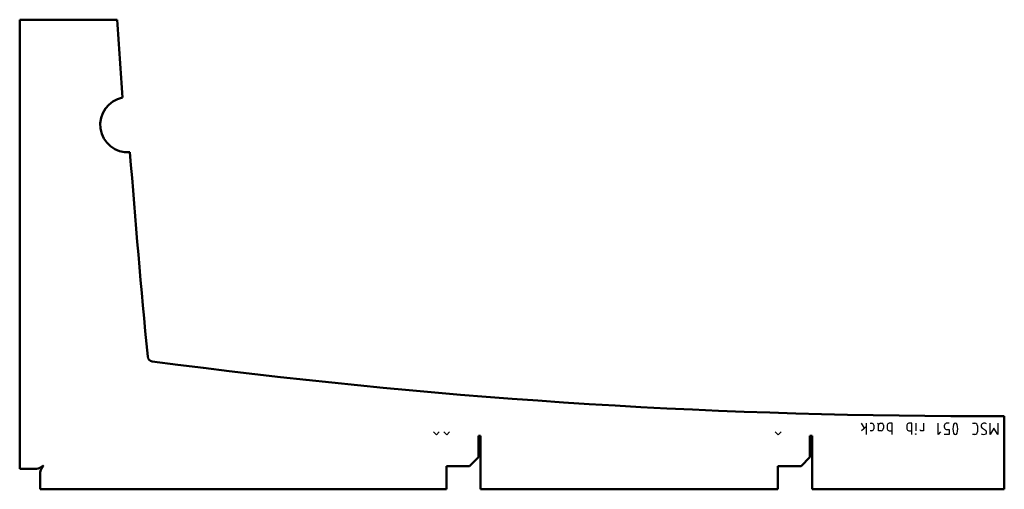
# Model space of a CAD drawing. Header units: millimetres. Extents: x -21 to 870, y -21 to 404.
import ezdxf

# ---------------------------------------------------------------- set-up
doc = ezdxf.new("R2010")
doc.units = ezdxf.units.MM
doc.layers.add('IV_MARK_SURFACE', color=2, linetype='Continuous', lineweight=25)
doc.layers.add('IV_OUTER_PROFILE', color=7, linetype='Continuous', lineweight=50)

msp = doc.modelspace()

# ---------------------------------------------------------------- linework, layer by layer
at = {"layer": 'IV_MARK_SURFACE'}
for p, q in [((743.34, 34.27), (740.56, 38.71)), ((745.01, 38.71), (745.01, 35.38)), ((748.34, 38.71), (750.01, 38.71)), ((751.67, 37.04), (751.67, 33.71)), ((756.12, 37.04), (756.12, 37.6)), ((756.12, 32.04), (756.12, 37.04)), ((757.79, 38.71), (758.9, 38.71)), ((760.56, 37.04), (760.56, 34.27)), ((763.9, 37.04), (763.9, 33.71)), ((768.34, 38.71), (765.56, 38.71)), ((768.34, 32.04), (768.34, 38.71)), ((781.67, 37.04), (781.67, 33.71)), ((786.12, 38.71), (783.34, 38.71)), ((786.12, 32.04), (786.12, 38.71)), ((789.73, 38.71), (789.73, 32.04)), ((796.67, 38.71), (796.67, 32.04)), ((810.01, 28.71), (810.01, 38.71)), ((815.56, 36.49), (815.56, 35.38)), ((820.01, 38.71), (817.23, 38.71)), ((841.12, 38.71), (843.34, 38.71)), ((845.56, 36.49), (845.56, 30.93)), ((857.23, 28.71), (857.23, 38.71)), ((863.9, 38.71), (863.9, 28.71)), ((355.84, 28.25), (353.17, 30.92)), ((358.51, 30.92), (355.84, 28.25)), ((365.17, 28.25), (362.51, 30.92)), ((367.84, 30.92), (365.17, 28.25)), ((665.17, 28.25), (662.51, 30.92)), ((667.84, 30.92), (665.17, 28.25)), ((745.01, 35.38), (740.56, 32.04)), ((745.01, 35.38), (745.01, 28.71)), ((750.01, 32.04), (748.34, 32.04)), ((758.34, 32.04), (756.12, 32.04)), ((765.56, 32.04), (768.34, 32.04)), ((768.34, 28.71), (768.34, 32.04)), ((783.34, 32.04), (786.12, 32.04)), ((786.12, 28.71), (786.12, 32.04)), ((796.67, 32.04), (794.45, 32.04)), ((812.23, 30.93), (810.01, 28.71)), ((820.01, 28.71), (815.56, 28.71)), ((817.23, 33.15), (820.01, 33.15)), ((820.01, 33.15), (820.01, 28.71)), ((843.34, 28.71), (841.12, 28.71)), ((850.01, 34.27), (852.79, 32.6)), ((860.56, 34.27), (857.23, 28.71)), ((863.9, 28.71), (860.56, 34.27))]:
    msp.add_line(p, q, dxfattribs=at)
msp.add_circle((789.73, 28.99), 0.278, dxfattribs=at)
for centre, radius, start, end in [((750.01, 37.04), 1.67, 0, 90), ((755.01, 37.6), 1.11, 0, 90), ((757.79, 37.04), 1.67, 90, 180), ((758.9, 37.04), 1.67, 0, 90), ((765.56, 37.04), 1.67, 90, 180), ((783.34, 37.04), 1.67, 90, 180), ((817.94, 36.44), 2.38, 107.34635, 178.91386), ((837.34, 33.71), 13.99, 163.86614, 196.13386), ((825.56, 36.89), 1.81, 23.03732, 156.96268), ((813.79, 33.71), 13.99, 343.86614, 16.13386), ((843.34, 36.49), 2.22, 0, 90), ((851.22, 36.32), 2.39, 92.36847, 239.55905), ((851.83, 35.04), 3.74, 56.41745, 100.96269), ((750.01, 33.71), 1.67, 270, 360), ((758.34, 34.27), 2.22, 270, 360), ((765.56, 33.71), 1.67, 180, 270), ((783.34, 33.71), 1.67, 180, 270), ((794.45, 33.15), 1.11, 180, 270), ((817.94, 35.42), 2.38, 181.08614, 252.65365), ((825.56, 30.51), 1.8, 202.4119, 337.5881), ((843.34, 30.93), 2.22, 270, 360), ((851.12, 33.4), 4.69, 241.71531, 298.28469), ((851.66, 30.7), 2.21, 319.62628, 59.29837)]:
    msp.add_arc(centre, radius, start, end, dxfattribs=at)
at = {"layer": 'IV_OUTER_PROFILE'}
for p, q in [((66.8, 403.67), (-21.31, 403.67)), ((-21.31, 403.67), (-21.31, -2.4)), ((844.9, 45.25), (869.9, 45.25)), ((869.9, 45.25), (869.9, -20.95)), ((393.9, 8), (393.9, 27.25)), ((393.9, 27.25), (395.9, 27.25)), ((395.9, 27.25), (395.9, -20.95)), ((693.9, 8), (693.9, 27.25)), ((693.9, 27.25), (695.9, 27.25)), ((695.9, 27.25), (695.9, -20.95)), ((-3.2, -1.59), (-0.35, 0.35)), ((-1.94, -2.85), (0, 0)), ((364.9, 0), (385.9, 0)), ((393.9, 8), (385.9, 0)), ((664.9, 0), (685.9, 0)), ((664.9, -20.95), (664.9, 0)), ((693.9, 8), (685.9, 0)), ((-6.06, -2.4), (-21.31, -2.4)), ((-6.06, -2.4), (-4.63, -2.18)), ((-4.63, -2.18), (-3.2, -1.59)), ((-2.75, -5.7), (-2.53, -4.28)), ((-2.75, -5.7), (-2.75, -20.95)), ((-2.53, -4.28), (-1.94, -2.85)), ((364.9, -20.95), (364.9, 0)), ((-2.75, -20.95), (364.9, -20.95)), ((395.9, -20.95), (664.9, -20.95)), ((695.9, -20.95), (869.9, -20.95))]:
    msp.add_line(p, q, dxfattribs=at)
for centre, radius, start, end in [((11091.89, 1145.28), 11050, 183.848236, 184.214197), ((76.6, 308.74), 25, 101.17065, 274.40639), ((11094.9, 1145.25), 11050, 184.471201, 185.433045), ((99.27, 99.46), 4.75, 185.43304, 262.41015), ((844.9, 5695.25), 5650, 262.41015, 270), ((-0.2, 0.15), 0.252, 322.85331, 127.14669)]:
    msp.add_arc(centre, radius, start, end, dxfattribs=at)

doc.saveas('drawing.dxf')
